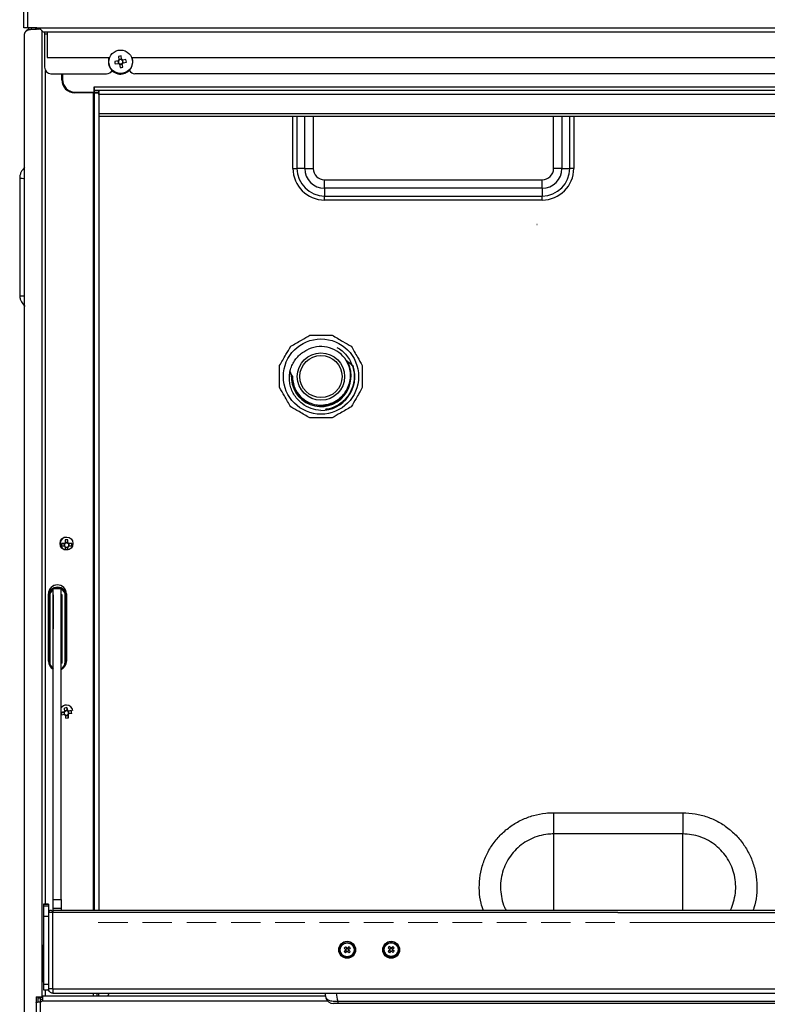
# Paper-space layout 'Specification Drawing' of a CAD drawing. Header units: millimetres. Extents: x 0 to 420, y 0 to 297.
# Tile 28 of 38: x 175 to 208, y 210 to 252. Entities that reach past the tile are written whole.
import ezdxf

# ---------------------------------------------------------------- set-up
doc = ezdxf.new("R2010")
doc.units = ezdxf.units.MM
doc.linetypes.add('HIDDEN', pattern=[1.905, 1.27, -0.635])
doc.styles.add('SLDTEXTSTYLE0', font='TXT', dxfattribs={"width": 0.75})
doc.dimstyles.new('SLDDIMSTYLE2', dxfattribs={"dimtxt": 3.5, "dimasz": 3.302, "dimexe": 0, "dimexo": 0.0625, "dimgap": 0.875, "dimtad": 1, "dimlfac": 9, "dimrnd": 1e-09, "dimzin": 12, "dimdsep": 46, "dimtxsty": 'SLDTEXTSTYLE0', "dimsah": 1, "dimcen": 0.09, "dimadec": 0, "dimazin": 3, "dimtfac": 1, "dimtofl": 0, "dimtmove": 0, "dimatfit": 3, "dimfxl": 1, "dimfrac": 2, "dimtolj": 1, "dimtzin": 12, "dimarcsym": 0})

# ---------------------------------------------------------------- blocks, each defined once
blk = doc.blocks.new('_D')
at = {"color": 8, "linetype": 'Continuous', "lineweight": 0}
for p, q in [((202.23, 248.059), (238.582, 248.059)), ((237.582, 213.393), (237.582, 248.059)), ((202.23, 213.393), (238.582, 213.393))]:
    blk.add_line(p, q, dxfattribs=at)
at = {"color": 8, "linetype": 'Continuous', "lineweight": 18}
for points in [[(237.582, 248.059), (237.074, 244.757), (238.09, 244.757)], [(237.582, 213.393), (238.09, 216.695), (237.074, 216.695)]]:
    blk.add_solid(points, dxfattribs=at)
at = {"color": 8, "linetype": 'Continuous', "lineweight": 18, "char_height": 3.5, "attachment_point": 1, "rotation": 90, "style": 'SLDTEXTSTYLE0'}
for s, insert in [('ENTRY HEIGHT', (238.626, 215.314)), ('mm', (233.07, 230.23)), ('312', (233.07, 222.472))]:
    blk.add_mtext(s, dxfattribs=dict(at, insert=insert))
blk = doc.blocks.new('_D_1')
at = {"color": 7, "linetype": 'Continuous', "lineweight": 0}
for p, q in [((175.675, 252.859), (175.675, 271.847)), ((226.786, 252.859), (226.786, 271.847)), ((175.675, 270.847), (226.786, 270.847))]:
    blk.add_line(p, q, dxfattribs=at)
at = {"color": 7, "linetype": 'Continuous', "lineweight": 18}
for points in [[(175.675, 270.847), (178.977, 270.339), (178.977, 271.355)], [(226.786, 270.847), (223.484, 271.355), (223.484, 270.339)]]:
    blk.add_solid(points, dxfattribs=at)
at = {"color": 7, "linetype": 'Continuous', "lineweight": 18, "char_height": 3.5, "attachment_point": 1, "style": 'SLDTEXTSTYLE0'}
for s, insert in [('460mm', (192.976, 275.359)), ('WIDTH', (194.138, 269.803))]:
    blk.add_mtext(s, dxfattribs=dict(at, insert=insert))

psp = doc.layouts.new('Specification Drawing')

# ---------------------------------------------------------------- linework, layer by layer
at = {"color": 7, "linetype": 'Continuous', "lineweight": 25}
for p, q in [((175.6748, 251.8592), (175.6748, 259.057)), ((175.8526, 251.8592), (175.8526, 259.0592)), ((175.8526, 251.8592), (175.6748, 251.8592)), ((175.7082, 182.7356), (175.7082, 251.5828)), ((175.7602, 251.7085), (175.911, 251.8592)), ((176.2304, 251.8592), (175.8526, 251.8592)), ((175.9576, 251.7801), (175.9894, 251.812)), ((176.0796, 251.7916), (176.2044, 251.7916)), ((176.1859, 251.8592), (176.1859, 251.8176)), ((176.1859, 251.7916), (176.1859, 251.8176)), ((176.2748, 251.8176), (176.1859, 251.8176)), ((176.386, 251.7925), (176.2226, 251.7925)), ((176.2304, 251.8592), (226.2304, 251.8592)), ((176.2748, 251.8509), (176.2748, 251.8176)), ((176.2804, 251.8365), (176.2804, 251.8559)), ((176.3181, 251.8365), (176.2804, 251.8365)), ((176.2859, 251.7925), (176.2859, 251.8365)), ((176.3748, 251.7925), (176.3748, 251.8011)), ((176.4637, 210.1925), (176.4637, 251.717)), ((176.5158, 251.6814), (225.945, 251.6814)), ((176.5637, 251.6814), (176.5637, 251.5925)), ((176.5637, 251.5925), (176.5637, 250.1592)), ((176.5637, 251.5925), (176.6748, 251.5925)), ((176.6748, 251.6814), (176.6748, 250.5703)), ((179.74, 250.6236), (179.7627, 250.4823)), ((179.8757, 250.5005), (179.853, 250.6418)), ((176.6748, 250.5703), (179.3393, 250.5703)), ((179.7271, 250.4332), (179.5858, 250.4105)), ((179.604, 250.2975), (179.7453, 250.3202)), ((179.7181, 250.4317), (179.7362, 250.3187)), ((179.8742, 250.5095), (179.7612, 250.4914)), ((179.7944, 250.2846), (179.8171, 250.1433)), ((179.7959, 250.2755), (179.9089, 250.2937)), ((179.9301, 250.1614), (179.9074, 250.3028)), ((180.0662, 250.4876), (179.9249, 250.4649)), ((179.9521, 250.3534), (179.9339, 250.4664)), ((179.943, 250.3519), (180.0843, 250.3746)), ((180.3308, 250.5703), (222.1235, 250.5703)), ((176.6082, 214.1733), (176.6082, 250.0085)), ((176.8415, 249.8814), (179.2304, 249.8814)), ((177.3082, 249.6148), (177.3082, 249.8814)), ((177.3359, 249.8814), (177.3359, 249.6365)), ((222.0082, 249.8814), (180.4526, 249.8814)), ((178.6637, 249.0592), (177.8637, 249.0592)), ((177.8915, 249.081), (178.7024, 249.081)), ((178.5304, 249.0592), (178.5304, 249.081)), ((178.7188, 249.0592), (178.6637, 249.0592)), ((178.6637, 213.8993), (178.6637, 249.0592)), ((178.7026, 249.3143), (178.7024, 249.3143)), ((178.7024, 249.3143), (178.7024, 249.081)), ((178.7026, 249.3143), (223.7582, 249.3143)), ((178.7026, 249.1699), (178.7026, 249.3143)), ((178.7026, 249.1699), (178.9024, 249.1699)), ((178.7026, 249.081), (178.7026, 249.1699)), ((178.7026, 249.081), (178.9024, 249.081)), ((178.7082, 249.081), (178.7082, 249.0592)), ((178.7188, 213.8993), (178.7188, 249.0592)), ((178.7188, 249.0592), (178.897, 249.0592)), ((178.8693, 249.0592), (178.8693, 249.081)), ((178.897, 249.0592), (178.897, 213.8993)), ((178.9024, 249.1699), (178.9024, 249.081)), ((178.9026, 249.1699), (178.9024, 249.1699)), ((178.9026, 249.081), (178.9024, 249.081)), ((178.9026, 248.9916), (178.9026, 249.1699)), ((178.9026, 249.1699), (223.5582, 249.1699)), ((223.5582, 248.9916), (178.9026, 248.9916)), ((223.5637, 248.1483), (178.897, 248.1483)), ((178.897, 248.0592), (223.5637, 248.0592)), ((187.2479, 245.8092), (187.2479, 248.0592)), ((187.4207, 248.0592), (187.4207, 245.8092)), ((187.755, 245.8092), (187.755, 248.0592)), ((188.1164, 248.0592), (188.1164, 245.8092)), ((198.4555, 245.8092), (198.4555, 248.0592)), ((198.8169, 248.0592), (198.8169, 245.8092)), ((199.1512, 245.8092), (199.1512, 248.0592)), ((199.324, 248.0592), (199.324, 245.8092)), ((175.7082, 245.8481), (175.6511, 245.7827)), ((187.2479, 245.8092), (187.4207, 245.8092)), ((187.755, 245.8092), (187.4207, 245.8092)), ((187.755, 245.8092), (188.1164, 245.8092)), ((198.8169, 245.8092), (198.4555, 245.8092)), ((198.8169, 245.8092), (199.1512, 245.8092)), ((199.324, 245.8092), (199.1512, 245.8092)), ((175.497, 245.3948), (175.497, 242.8686)), ((188.6082, 245.3174), (197.9637, 245.3174)), ((188.6082, 244.956), (188.6082, 245.3174)), ((197.9637, 244.956), (197.9637, 245.3174)), ((197.9637, 244.956), (188.6082, 244.956)), ((188.6082, 244.956), (188.6082, 244.6218)), ((197.9637, 244.956), (197.9637, 244.6218)), ((188.6082, 244.6218), (197.9637, 244.6218)), ((188.6082, 244.4489), (188.6082, 244.6218)), ((197.9637, 244.4489), (188.6082, 244.4489)), ((197.9637, 244.4489), (197.9637, 244.6218)), ((175.497, 242.8686), (175.497, 240.3424)), ((177.2932, 229.6756), (177.4045, 229.6698)), ((177.4045, 229.6698), (177.4384, 229.6698)), ((177.4045, 229.6698), (177.4045, 229.5619)), ((177.4565, 229.8389), (177.4565, 229.7156)), ((177.5709, 229.7219), (177.4565, 229.7219)), ((177.4565, 229.5228), (177.4565, 229.4205)), ((177.4565, 229.5034), (177.5709, 229.5034)), ((177.5709, 229.7156), (177.5709, 229.8389)), ((177.5709, 229.398), (177.5709, 229.5228)), ((177.589, 229.6698), (177.623, 229.6698)), ((177.7342, 229.6756), (177.623, 229.6698)), ((177.623, 229.5619), (177.623, 229.6698)), ((176.7304, 224.6259), (176.7304, 227.5148)), ((176.7359, 227.5148), (176.7359, 224.6259)), ((176.7398, 227.4167), (176.7376, 224.5896)), ((176.7398, 227.4098), (176.7376, 224.5896)), ((176.7398, 227.4098), (176.7398, 227.4167)), ((176.7787, 227.4098), (176.7765, 224.5774)), ((176.788, 227.4237), (176.7787, 227.4098)), ((176.788, 227.4237), (176.7858, 224.5913)), ((176.8742, 227.6477), (176.8673, 227.6401)), ((176.9287, 227.4791), (176.9265, 224.5356)), ((176.9415, 227.4791), (176.9287, 227.4791)), ((176.9415, 227.4473), (176.9287, 227.4791)), ((177.2748, 227.737), (176.9415, 227.737)), ((176.9415, 214.3763), (176.9415, 227.737)), ((177.2748, 214.3763), (177.2748, 227.737)), ((177.3176, 227.4788), (177.2748, 227.4788)), ((177.2748, 227.4435), (177.3035, 227.4435)), ((177.2748, 227.4304), (177.3035, 227.4435)), ((177.3035, 227.4435), (177.3012, 224.5354)), ((177.3035, 227.4435), (177.3176, 227.4788)), ((177.3154, 224.5353), (177.3176, 227.4788)), ((177.379, 227.6401), (177.372, 227.6477)), ((177.4561, 224.5908), (177.4583, 227.4231)), ((177.4583, 227.4231), (177.4676, 227.4092)), ((177.4654, 224.5769), (177.4676, 227.4092)), ((177.5043, 224.5838), (177.5065, 227.4162)), ((177.5082, 227.5148), (177.5082, 224.6259)), ((176.9406, 224.5356), (176.9415, 225.6363)), ((176.7858, 224.5913), (176.7765, 224.5774)), ((176.9415, 224.5356), (176.9265, 224.5356)), ((177.3154, 224.5353), (177.2748, 224.5354)), ((177.4561, 224.5908), (177.4654, 224.5769)), ((177.504, 224.5692), (177.5043, 224.5838)), ((177.2814, 222.4202), (177.3912, 222.432)), ((177.3912, 222.432), (177.4248, 222.4374)), ((177.3912, 222.432), (177.4083, 222.3254)), ((177.5473, 222.5098), (177.4354, 222.4918)), ((177.47, 222.2761), (177.582, 222.2941)), ((177.5297, 222.6254), (177.5473, 222.5098)), ((177.5473, 222.5098), (177.5527, 222.4762)), ((177.5734, 222.4613), (177.607, 222.4667)), ((177.5766, 222.3276), (177.582, 222.2941)), ((177.5996, 222.1901), (177.582, 222.2941)), ((177.7168, 222.4901), (177.607, 222.4667)), ((177.6241, 222.36), (177.607, 222.4667)), ((198.4515, 218.1062), (198.4515, 217.1943)), ((198.4515, 218.1062), (204.0093, 218.1062)), ((204.0093, 218.1062), (204.0093, 217.1943)), ((204.0093, 217.1943), (198.4515, 217.1943)), ((198.4515, 217.1943), (198.4515, 213.8993)), ((204.0093, 213.8993), (204.0093, 217.1943)), ((176.9415, 214.3763), (177.2748, 214.3763)), ((176.9415, 213.9937), (176.9415, 214.3763)), ((177.2748, 214.3763), (177.2748, 213.9937)), ((176.7415, 214.1733), (176.5193, 214.1733)), ((176.5193, 214.1733), (176.5193, 214.1728)), ((176.5193, 214.1728), (176.7415, 214.1728)), ((176.5193, 214.1728), (176.5193, 214.0997)), ((176.5193, 214.0997), (176.7415, 214.0997)), ((176.5193, 214.0997), (176.5193, 213.6576)), ((176.7415, 214.1733), (176.7415, 214.1728)), ((176.7415, 214.1728), (176.7415, 214.0997)), ((176.7415, 214.0997), (176.7415, 213.8148)), ((176.7415, 213.8148), (176.7415, 213.8056)), ((176.7415, 213.8056), (176.7415, 210.5275)), ((176.8304, 213.8148), (176.8304, 213.8136)), ((176.8308, 213.8148), (176.8308, 213.8136)), ((225.5082, 213.8993), (176.9192, 213.8993)), ((176.9193, 210.5352), (176.9193, 213.8149)), ((176.9195, 213.8149), (176.9193, 213.8149)), ((201.2137, 213.8149), (176.9195, 213.8149)), ((177.2748, 213.9937), (176.9415, 213.9937)), ((176.9415, 213.8993), (176.9415, 213.9937)), ((177.2748, 213.9937), (177.2748, 213.8993)), ((201.2137, 213.8149), (225.5079, 213.8149)), ((176.5193, 213.6576), (176.7415, 213.6576)), ((176.5193, 213.6576), (176.5193, 210.734)), ((176.4859, 212.4036), (176.4637, 212.3814)), ((176.5193, 212.4036), (176.4859, 212.4036)), ((176.4859, 211.5189), (176.4859, 212.4036)), ((189.2693, 212.209), (189.2693, 212.2008)), ((189.451, 212.1362), (189.5103, 212.1901)), ((189.5028, 212.3429), (189.5658, 212.2746)), ((189.5103, 212.1901), (189.5188, 212.1992)), ((189.5103, 212.1901), (189.526, 212.1753)), ((189.5243, 212.2305), (189.5121, 212.2176)), ((189.5658, 212.2746), (189.551, 212.2589)), ((189.5545, 212.1486), (189.5652, 212.1385)), ((189.5658, 212.2746), (189.5749, 212.2661)), ((189.582, 212.2663), (189.5906, 212.2754)), ((189.6498, 212.3474), (189.5906, 212.2754)), ((189.6063, 212.2606), (189.5906, 212.2754)), ((189.5999, 212.1399), (189.6097, 212.1503)), ((189.6479, 212.2216), (189.6347, 212.2339)), ((189.6365, 212.1788), (189.6512, 212.1945)), ((189.6421, 212.203), (189.6512, 212.1945)), ((189.7143, 212.1444), (189.6512, 212.1945)), ((189.8915, 212.2008), (189.8915, 212.209)), ((191.1483, 212.3715), (191.2065, 212.3812)), ((191.1582, 212.2192), (191.1582, 212.211)), ((191.3399, 212.1464), (191.3992, 212.2003)), ((191.3917, 212.3531), (191.4547, 212.2848)), ((191.3992, 212.2003), (191.4077, 212.2094)), ((191.3992, 212.2003), (191.4149, 212.1855)), ((191.4132, 212.2407), (191.401, 212.2278)), ((191.4547, 212.2848), (191.4399, 212.2691)), ((191.4434, 212.1588), (191.4541, 212.1487)), ((191.4547, 212.2848), (191.4638, 212.2763)), ((191.4709, 212.2765), (191.4794, 212.2856)), ((191.5387, 212.3577), (191.4794, 212.2856)), ((191.4952, 212.2708), (191.4794, 212.2856)), ((191.4888, 212.1501), (191.4986, 212.1605)), ((191.5368, 212.2318), (191.5236, 212.2441)), ((191.5253, 212.189), (191.5401, 212.2047)), ((191.531, 212.2132), (191.5401, 212.2047)), ((191.6032, 212.1546), (191.5401, 212.2047)), ((191.7804, 212.211), (191.7804, 212.2192)), ((191.2065, 212.0205), (191.1586, 212.027)), ((191.2235, 212.0205), (191.2065, 212.0205)), ((176.4859, 210.8481), (176.4859, 211.5189)), ((176.4637, 210.8703), (176.4859, 210.8481)), ((176.4859, 210.8481), (176.5193, 210.8481)), ((176.5193, 210.734), (176.7415, 210.734)), ((176.5193, 210.734), (176.5193, 210.4891)), ((176.5193, 210.4891), (176.7415, 210.4891)), ((176.6082, 210.2148), (176.6082, 210.4891)), ((176.7415, 210.5259), (176.7415, 210.5275)), ((176.7415, 210.527), (176.7415, 210.4891)), ((176.9193, 210.5352), (176.9193, 210.3481)), ((176.9193, 210.5352), (225.5082, 210.5352)), ((176.2044, 210.1925), (176.4637, 210.1925)), ((176.2193, 209.9417), (176.2193, 210.1925)), ((176.2859, 210.1481), (176.2859, 210.1925)), ((176.2859, 210.1481), (176.3748, 210.1481)), ((176.2859, 209.9592), (176.2859, 210.1481)), ((176.3748, 210.1925), (176.3748, 210.1481)), ((176.4859, 210.1481), (176.3748, 210.1481)), ((176.3748, 210.1285), (176.3748, 210.1481)), ((176.3748, 210.1285), (176.3748, 210.059)), ((176.3748, 210.059), (176.3748, 209.9592)), ((176.4859, 210.059), (176.3748, 210.059)), ((176.4859, 210.0148), (176.3859, 209.9592)), ((176.4637, 210.1925), (176.4637, 210.1481)), ((188.6491, 210.2148), (176.4857, 210.2148)), ((176.4859, 210.213), (176.4879, 210.2121)), ((176.4859, 210.0148), (176.4859, 210.213)), ((176.4859, 210.0148), (188.7363, 210.0148)), ((176.9193, 210.3481), (225.5082, 210.3481)), ((178.6637, 210.2148), (178.6637, 210.3481)), ((178.8082, 210.3481), (178.8082, 210.2148)), ((178.897, 210.2148), (178.897, 210.3481)), ((179.2858, 210.2148), (179.3396, 210.3481)), ((188.6172, 210.3482), (188.664, 210.1524)), ((189.1756, 210.0096), (213.2518, 210.0096)), ((189.1756, 210.0096), (189.1756, 209.9036)), ((176.2082, 209.9392), (176.2082, 182.3703)), ((176.3859, 209.9592), (176.2684, 209.9592)), ((176.3859, 182.4481), (176.3859, 209.9592)), ((213.2518, 209.9036), (189.1756, 209.9036))]:
    psp.add_line(p, q, dxfattribs=at)
at = {"color": 9, "linetype": 'HIDDEN', "lineweight": 18}
psp.add_line((178.8693, 213.3925), (223.5915, 213.3925), dxfattribs=at)
at = {"color": 7, "linetype": 'Continuous', "lineweight": 25, "flags": 128}
for points in [[(175.7702, 251.8592), (175.7639, 251.859), (175.7576, 251.8592)], [(178.9004, 249.081), (178.888, 249.0656), (178.884, 249.0592)], [(178.897, 213.9696), (178.8993, 213.9625), (178.9247, 213.8993)]]:
    psp.add_lwpolyline(points, dxfattribs=at)
at = {"color": 7, "linetype": 'Continuous', "lineweight": 25}
for centre, radius in [((179.8351, 250.3925), 0.5063), ((197.7415, 243.3981), 0.00556), ((188.4526, 236.8592), 1.6183), ((188.4526, 236.8592), 1.0178), ((188.4526, 236.8592), 0.9067), ((177.5082, 229.6814), 0.2778), ((189.5807, 212.211), 0.3608), ((189.58, 212.2092), 0.3108), ((189.58, 212.2105), 0.2969), ((191.4696, 212.211), 0.3608), ((191.4689, 212.2194), 0.3108), ((191.4689, 212.2207), 0.2969)]:
    psp.add_circle(centre, radius, dxfattribs=at)
for centre, radius, start, end in [((175.8637, 251.9377), 0.1778, 315, 333.81061), ((180.1066, 248.7019), 1.9564, 97.44685, 100.79895), ((179.8351, 250.3925), 0.5278, 160.31539, 279.1229), ((181.5258, 250.664), 1.9564, 187.44685, 190.79895), ((179.8351, 250.3925), 0.1153, 128.87232, 159.37348), ((179.8351, 250.3925), 0.0946, 151.8818, 226.36401), ((179.8351, 250.3925), 0.1153, 218.87232, 249.37348), ((179.8351, 250.3925), 0.0946, 136.36401, 151.8818), ((179.8351, 250.3925), 0.0946, 61.8818, 136.36401), ((179.8351, 250.3925), 0.0946, 226.36401, 241.8818), ((179.8351, 250.3925), 0.0946, 241.8818, 316.36401), ((179.8351, 250.3925), 0.1153, 38.87232, 69.37348), ((179.8351, 250.3925), 0.0946, 46.36401, 61.8818), ((179.8351, 250.3925), 0.0946, 331.8818, 46.36401), ((179.8351, 250.3925), 0.0946, 316.36401, 331.8818), ((179.8351, 250.3925), 0.1153, 308.87232, 339.37348), ((179.8351, 250.3925), 0.5278, 279.1229, 19.68461), ((178.1444, 250.121), 1.9564, 7.44685, 10.79895), ((176.8415, 250.1592), 0.2778, 180, 270), ((179.2304, 250.1592), 0.2778, 270, 328.50125), ((179.5636, 252.0832), 1.9564, 277.44685, 280.79895), ((180.4526, 250.1592), 0.2778, 209.57446, 270), ((177.8637, 249.6148), 0.5556, 180, 270), ((177.8915, 249.6365), 0.5556, 180, 270), ((175.7138, 246.0477), 0.2813, 256.22463, 268.8451), ((188.6082, 245.8092), 1.3603, 180, 270), ((188.6082, 245.8092), 1.1874, 180, 270), ((188.6082, 245.8092), 0.8532, 180, 270), ((188.6082, 245.8092), 0.4918, 180, 270), ((197.9637, 245.8092), 0.8532, 270, 0), ((197.9637, 245.8092), 0.4918, 270, 0), ((197.9637, 245.8092), 1.1874, 270, 0), ((197.9637, 245.8092), 1.3603, 270, 0), ((175.6904, 246.6699), 1.2897, 261.37635, 270.78798), ((175.6904, 241.618), 1.2902, 261.37886, 270.7867), ((175.7013, 240.1641), 0.2085, 254.87205, 271.89343), ((188.4526, 236.8592), 1.2889, 32.3438, 114.3716), ((188.4576, 236.8565), 1.2861, 176.4346, 32.56554), ((187.6503, 237.2014), 0.5444, 192.11947, 218.41188), ((188.4526, 236.8592), 1.4556, 270, 17.4576), ((187.6503, 237.2014), 0.5556, 196.45607, 218.01087), ((177.5137, 229.6814), 0.2778, 90.573, 270), ((178.8889, 229.6184), 1.5968, 177.94699, 182.05301), ((177.5062, 204.1072), 25.5693, 90.19926, 90.47731), ((177.5062, 203.9928), 25.5693, 90.19926, 90.47731), ((177.5137, 229.6192), 0.1121, 120.6772, 149.30334), ((177.5137, 229.6192), 0.1121, 210.69666, 239.3228), ((177.5137, 229.6126), 0.0945, 142.74753, 217.25247), ((177.5137, 229.6126), 0.0945, 127.23137, 142.74916), ((177.5137, 229.6127), 0.0945, 217.25084, 232.76863), ((177.5137, 228.3209), 1.519, 87.84115, 92.15885), ((177.5137, 229.6126), 0.0946, 52.77026, 127.22974), ((177.5137, 229.6127), 0.0946, 232.77026, 307.22974), ((177.5137, 229.6192), 0.1121, 30.69666, 59.3228), ((177.5137, 229.6126), 0.0945, 37.25084, 52.76863), ((177.5137, 229.6192), 0.1121, 300.6772, 329.30334), ((177.5137, 229.6127), 0.0945, 307.23137, 322.74916), ((177.5138, 229.6126), 0.0945, 322.74753, 37.25247), ((177.5212, 204.1072), 25.5693, 89.52269, 89.80074), ((177.5212, 203.9928), 25.5693, 89.52269, 89.80074), ((176.1385, 229.6184), 1.5968, 357.94699, 2.05301), ((177.1193, 227.5148), 0.3889, 0, 180), ((177.1248, 227.5148), 0.3889, 90.40924, 180), ((177.1231, 227.4164), 0.3833, 359.97067, 179.94121), ((177.1231, 227.4094), 0.3833, 359.97067, 179.94121), ((177.1231, 227.4232), 0.3352, 69.39813, 110.60187), ((177.123, 227.4095), 0.3443, 137.95415, 179.95372), ((177.123, 227.4234), 0.335, 122.80739, 179.95251), ((177.1232, 227.4234), 0.335, 359.9615, 63.10005), ((177.1233, 227.4095), 0.3443, 359.9581, 42.04586), ((177.1193, 224.6259), 0.3889, 180, 242.79711), ((177.1248, 224.6259), 0.3889, 180, 242.61064), ((177.1208, 224.5772), 0.3443, 179.9595, 239.47138), ((177.1208, 224.591), 0.335, 179.95935, 237.63496), ((177.1211, 224.5911), 0.335, 297.31863, 359.95037), ((177.1211, 224.5772), 0.3443, 296.52114, 359.95028), ((177.1193, 224.6259), 0.3889, 294.52226, 0), ((177.5082, 222.4592), 0.2778, 90, 147.14012), ((177.5082, 222.4592), 0.2778, 5.09134, 90), ((181.608, 196.8141), 25.969, 99.31655, 99.59057), ((178.8792, 222.6189), 1.6101, 187.08999, 191.16191), ((181.6261, 196.7012), 25.969, 99.31655, 99.59057), ((177.5081, 222.3994), 0.1121, 129.79909, 158.42823), ((177.5081, 222.3929), 0.0945, 151.87405, 226.37785), ((177.7139, 221.1166), 1.52, 96.96233, 101.27739), ((21.161, 197.293), 158.293, 9.157619, 9.202256), ((177.5081, 222.3994), 0.1121, 219.82057, 248.44371), ((177.5081, 222.3928), 0.0945, 136.35394, 151.87338), ((177.5082, 222.3928), 0.0946, 61.88955, 136.35017), ((177.5081, 222.3929), 0.0946, 226.37407, 241.89022), ((177.5082, 222.3929), 0.0946, 241.88955, 316.35017), ((15.5916, 196.3832), 163.9362, 9.050786, 9.094391), ((21.274, 197.3112), 158.293, 9.157619, 9.202256), ((177.5082, 222.3994), 0.1121, 39.82057, 68.44371), ((177.5082, 222.3928), 0.0946, 46.37407, 61.89022), ((177.5082, 222.3929), 0.0945, 331.87405, 46.37785), ((177.5082, 222.3929), 0.0945, 316.35394, 331.87338), ((177.5082, 222.3994), 0.1121, 309.79909, 338.42823), ((15.7046, 196.4013), 163.9362, 9.050786, 9.094391), ((181.5997, 196.9602), 25.8235, 98.648, 98.92306), ((181.6179, 196.8473), 25.8235, 98.648, 98.92306), ((176.1632, 222.1826), 1.5837, 7.05596, 11.19594), ((177.2761, 223.8441), 1.6853, 277.17409, 281.06562), ((176.8306, 213.8148), 0.0891, 360, 180), ((176.8749, 212.9587), 0.8573, 87.0366, 98.95519), ((176.8306, 213.8148), 0.000222, 0, 180), ((189.5801, 212.206), 0.3609, 89.96168, 179.95974), ((189.5807, 212.206), 0.3608, 0.03417, 90.04441), ((191.469, 212.206), 0.3609, 89.96168, 179.95974), ((191.4695, 212.206), 0.3608, 0.03417, 90.04441), ((189.4283, 212.2008), 0.1801, 141.62493, 222.21202), ((189.5797, 212.2009), 0.3105, 180.00461, 226.82871), ((189.5804, 212.2011), 0.3111, 226.77273, 359.94607), ((190.3018, 211.5345), 1.1367, 134.66557, 138.80807), ((180.3558, 202.393), 13.4333, 47.06289, 47.4117), ((200.4065, 202.0223), 14.9102, 136.96861, 137.28733), ((190.3837, 213.0699), 1.3198, 225.0313, 228.59918), ((180.4121, 202.4529), 13.4333, 47.06289, 47.4117), ((189.5802, 212.2145), 0.0748, 169.99315, 193.56379), ((200.4664, 201.966), 14.9102, 136.96861, 137.28733), ((189.5802, 212.2046), 0.0616, 155.17469, 178.491), ((189.5802, 212.2046), 0.0616, 178.49219, 185.06475), ((189.5802, 212.2046), 0.0616, 185.06627, 208.38062), ((189.5803, 212.2046), 0.0617, 118.30506, 155.16858), ((189.5803, 212.2047), 0.0617, 208.38654, 245.24395), ((189.5804, 212.2045), 0.0618, 95.0494, 118.31098), ((189.5804, 212.2048), 0.0618, 245.23784, 268.49748), ((189.5804, 212.2143), 0.0751, 80.02016, 103.52704), ((189.5804, 212.2147), 0.0751, 260.02016, 283.52704), ((189.5804, 212.2045), 0.0619, 88.4963, 95.0509), ((189.5804, 212.2048), 0.0619, 268.4963, 275.0509), ((189.5804, 212.2045), 0.0618, 65.23784, 88.49748), ((189.5804, 212.2048), 0.0618, 275.0494, 298.31098), ((199.9453, 202.4661), 14.2702, 136.17582, 136.504), ((179.9741, 201.9759), 13.9987, 46.22927, 46.56862), ((189.5804, 212.2046), 0.0617, 28.38654, 65.24395), ((189.5804, 212.2047), 0.0617, 298.30506, 335.16858), ((189.5805, 212.2046), 0.0616, 5.06627, 28.38062), ((189.5805, 212.2046), 0.0616, 335.17469, 358.491), ((189.5805, 212.2046), 0.0616, 358.49219, 5.06475), ((188.9055, 211.4944), 1.1321, 44.73545, 48.89504), ((200.0052, 202.4099), 14.2702, 136.17582, 136.504), ((189.5806, 212.2145), 0.0748, 349.99315, 13.56379), ((180.0304, 202.0357), 13.9987, 46.22927, 46.56862), ((188.7306, 213.0138), 1.3129, 314.94368, 318.52996), ((189.7347, 212.2008), 0.1801, 315.95587, 40.44108), ((191.4686, 212.2111), 0.3105, 180.00461, 226.82871), ((191.4693, 212.2113), 0.3111, 226.77273, 359.94607), ((192.1907, 211.5447), 1.1367, 134.66557, 138.80807), ((182.2447, 202.4032), 13.4333, 47.06289, 47.4117), ((202.2954, 202.0325), 14.9102, 136.96861, 137.28733), ((192.2726, 213.0801), 1.3198, 225.0313, 228.59918), ((182.301, 202.4631), 13.4333, 47.06289, 47.4117), ((191.4691, 212.2247), 0.0748, 169.99315, 193.56379), ((202.3553, 201.9762), 14.9102, 136.96861, 137.28733), ((191.4691, 212.2148), 0.0616, 155.17469, 178.491), ((191.4691, 212.2148), 0.0616, 178.49219, 185.06475), ((191.4691, 212.2148), 0.0616, 185.06627, 208.38062), ((191.4692, 212.2148), 0.0617, 118.30506, 155.16858), ((191.4692, 212.2149), 0.0617, 208.38654, 245.24395), ((191.4693, 212.2147), 0.0618, 95.0494, 118.31098), ((191.4693, 212.215), 0.0618, 245.23784, 268.49748), ((191.4693, 212.2245), 0.0751, 80.02016, 103.52704), ((191.4693, 212.2249), 0.0751, 260.02016, 283.52704), ((191.4693, 212.2147), 0.0619, 88.4963, 95.0509), ((191.4693, 212.215), 0.0619, 268.4963, 275.0509), ((191.4693, 212.2147), 0.0618, 65.23784, 88.49748), ((191.4693, 212.215), 0.0618, 275.0494, 298.31098), ((201.8342, 202.4763), 14.2702, 136.17582, 136.504), ((181.8629, 201.9861), 13.9987, 46.22927, 46.56862), ((191.4693, 212.2148), 0.0617, 28.38654, 65.24395), ((191.4693, 212.2149), 0.0617, 298.30506, 335.16858), ((191.4694, 212.2148), 0.0616, 5.06627, 28.38062), ((191.4694, 212.2148), 0.0616, 335.17469, 358.491), ((191.4694, 212.2148), 0.0616, 358.49219, 5.06475), ((190.7944, 211.5046), 1.1321, 44.73545, 48.89504), ((201.8941, 202.4201), 14.2702, 136.17582, 136.504), ((191.4695, 212.2247), 0.0748, 349.99315, 13.56379), ((181.9193, 202.0459), 13.9987, 46.22927, 46.56862), ((190.6195, 213.024), 1.3129, 314.94368, 318.52996), ((188.9847, 210.237), 0.3333, 194.70739, 270.00033)]:
    psp.add_arc(centre, radius, start, end, dxfattribs=at)
for centre, major_axis, ratio, start_param, end_param in [((189.5748, 212.2045), (-0.0246, 0.054), 0.8977503, 6.2665244, 7.0053503), ((189.5751, 212.1937), (0.0515, -0.0192), 0.9015585, 3.9080916, 4.6469176), ((189.5856, 212.2049), (0.0229, 0.0549), 0.8976647, 5.5885362, 6.3273621), ((189.586, 212.194), (0.051, 0.0208), 0.9014038, 4.8123345, 5.5511604), ((191.4637, 212.2147), (-0.0246, 0.054), 0.8977503, 6.2665244, 7.0053503), ((191.464, 212.2039), (0.0515, -0.0192), 0.9015585, 3.9080916, 4.6469176), ((191.4745, 212.2151), (0.0229, 0.0549), 0.8976647, 5.5885362, 6.3273621), ((191.4748, 212.2042), (0.051, 0.0208), 0.9014038, 4.8123345, 5.5511604), ((194.6182, 211.5406), (0, 6.0339), 0.9325151, 1.7697343, 1.8273189)]:
    psp.add_ellipse(centre, major_axis=major_axis, ratio=ratio, start_param=start_param, end_param=end_param, dxfattribs=at)
for points, knots in [([(175.7082, 251.5828), (175.7086, 251.5919), (175.7095, 251.6087), (175.7159, 251.6332), (175.7226, 251.6486), (175.726, 251.6564)], [0, 0, 0, 0, 0.3709024, 0.6840682, 1, 1, 1, 1]), ([(175.726, 251.6564), (175.737, 251.6737), (175.7608, 251.711), (175.8305, 251.7497), (175.918, 251.7757), (176.0052, 251.7894), (176.0559, 251.7909), (176.0796, 251.7916)], [0, 0, 0, 0, 0.2009449, 0.4322301, 0.6398865, 0.8320071, 1, 1, 1, 1]), ([(176.1859, 251.8176), (176.1867, 251.8122), (176.1884, 251.8009), (176.2021, 251.7937), (176.2167, 251.7929), (176.2226, 251.7925)], [0, 0, 0, 0, 0.35039516, 0.73893412, 1, 1, 1, 1]), ([(176.2304, 251.8592), (176.2524, 251.8569), (176.2967, 251.8524), (176.3594, 251.8178), (176.4163, 251.768), (176.4632, 251.7162), (176.4954, 251.6857), (176.5102, 251.6826), (176.5158, 251.6814)], [0, 0, 0, 0, 0.15543268, 0.31333536, 0.49746187, 0.69896713, 0.88529784, 1, 1, 1, 1]), ([(176.2748, 251.8176), (176.2749, 251.8142), (176.275, 251.8086), (176.2767, 251.8007), (176.2798, 251.7951), (176.2844, 251.7927), (176.2873, 251.7926), (176.288, 251.7925)], [0, 0, 0, 0, 0.2692296, 0.436483, 0.7242618, 0.9257085, 1, 1, 1, 1]), ([(175.6554, 245.7794), (175.6405, 245.7646), (175.5963, 245.7205), (175.544, 245.6274), (175.503, 245.512), (175.5005, 245.4317), (175.4993, 245.395)], [0, 0, 0, 0, 0.1478949, 0.4380402, 0.7426185, 1, 1, 1, 1]), ([(175.4993, 240.3435), (175.4986, 240.3357), (175.4935, 240.2825), (175.515, 240.1881), (175.5618, 240.0746), (175.6112, 239.9984), (175.6466, 239.9651), (175.6551, 239.9571)], [0, 0, 0, 0, 0.0548837, 0.3741733, 0.659247, 0.9179262, 1, 1, 1, 1]), ([(175.6536, 239.9552), (175.6541, 239.9547), (175.6804, 239.9302), (175.7001, 239.8995), (175.7193, 239.8694)], [0, 0, 0, 0, 0.0208382, 1, 1, 1, 1]), ([(187.1512, 238.1606), (187.2274, 238.2046), (187.3815, 238.2936), (187.6612, 238.4551), (187.8579, 238.5687), (187.9762, 238.637)], [0, 0, 0, 0, 0.2807167, 0.5672494, 1, 1, 1, 1]), ([(187.9762, 238.637), (188.0197, 238.637), (188.1494, 238.637), (188.3726, 238.637), (188.6503, 238.637), (188.834, 238.637), (188.929, 238.637)], [0, 0, 0, 0, 0.1392602, 0.4154215, 0.6976408, 1, 1, 1, 1]), ([(188.929, 238.637), (189.0052, 238.593), (189.1592, 238.504), (189.439, 238.3425), (189.6357, 238.229), (189.754, 238.1606)], [0, 0, 0, 0, 0.2807167, 0.5672494, 1, 1, 1, 1]), ([(186.6748, 237.3356), (186.7188, 237.4118), (186.8078, 237.5658), (186.9693, 237.8456), (187.0829, 238.0423), (187.1512, 238.1606)], [0, 0, 0, 0, 0.2807167, 0.5672494, 1, 1, 1, 1]), ([(188.4526, 235.4036), (188.3075, 235.4222), (188.0173, 235.4592), (187.687, 235.6464), (187.4607, 235.8515), (187.3117, 236.041), (187.1975, 236.2531), (187.1218, 236.4793), (187.0879, 236.7127), (187.0933, 236.9447), (187.1384, 237.1712), (187.2198, 237.3863), (187.3369, 237.5843), (187.4845, 237.7579), (187.659, 237.9005), (187.8086, 237.9868), (187.8988, 238.0242), (187.9207, 238.0332)], [0, 0, 0, 0, 0.1169172, 0.2338358, 0.2981644, 0.3624932, 0.4268993, 0.4912871, 0.5535984, 0.6159096, 0.6773362, 0.7387629, 0.8002546, 0.8617261, 0.9213164, 0.9809067, 1, 1, 1, 1]), ([(189.1343, 238.106), (189.1721, 238.087), (189.2934, 238.0262), (189.4679, 237.8735), (189.6477, 237.6579), (189.7802, 237.4089), (189.862, 237.1395), (189.8896, 236.8591), (189.8619, 236.5787), (189.7801, 236.3092), (189.6473, 236.0607), (189.4686, 235.8432), (189.2509, 235.6637), (189.0021, 235.5338), (188.7906, 235.461), (188.6634, 235.4514), (188.6295, 235.4488)], [0, 0, 0, 0, 0.0352971, 0.1133187, 0.1913403, 0.2693619, 0.3473835, 0.4254051, 0.5034267, 0.5814483, 0.6594699, 0.7374915, 0.8155131, 0.8935347, 0.9715563, 1, 1, 1, 1]), ([(189.754, 238.1606), (189.798, 238.0844), (189.887, 237.9303), (190.0485, 237.6506), (190.1621, 237.4539), (190.2304, 237.3356)], [0, 0, 0, 0, 0.2807167, 0.5672494, 1, 1, 1, 1]), ([(189.5415, 237.5488), (189.5949, 237.5118), (189.6755, 237.4561), (189.7728, 237.368), (189.8183, 237.3199), (189.8411, 237.2959)], [0, 0, 0, 0, 0.49496815, 0.74693982, 1, 1, 1, 1]), ([(189.6255, 236.4278), (189.6587, 236.5241), (189.7253, 236.7169), (189.7302, 237.0251), (189.6777, 237.314), (189.5901, 237.4818), (189.5497, 237.5592)], [0, 0, 0, 0, 0.2588157, 0.5184621, 0.7780622, 1, 1, 1, 1]), ([(189.5537, 237.5674), (189.5645, 237.5483), (189.5884, 237.5063), (189.6215, 237.4373), (189.6536, 237.3594), (189.6739, 237.3), (189.6942, 237.23), (189.7101, 237.1605), (189.7252, 237.0608), (189.733, 236.9582), (189.7308, 236.81), (189.7054, 236.6263), (189.6551, 236.4914), (189.6306, 236.4256)], [0, 0, 0, 0, 0.0554425, 0.1221781, 0.1932052, 0.2683127, 0.2806438, 0.3773979, 0.4482921, 0.535249, 0.6370294, 0.8228481, 1, 1, 1, 1]), ([(186.6748, 236.3829), (186.6748, 236.4263), (186.6748, 236.556), (186.6748, 236.7793), (186.6748, 237.0569), (186.6748, 237.2406), (186.6748, 237.3356)], [0, 0, 0, 0, 0.1392602, 0.4154215, 0.6976408, 1, 1, 1, 1]), ([(190.2304, 237.3356), (190.2304, 237.2406), (190.2304, 237.0588), (190.2304, 236.7813), (190.2304, 236.5579), (190.2304, 236.4263), (190.2304, 236.3829)], [0, 0, 0, 0, 0.3023589, 0.5784408, 0.8607399, 1, 1, 1, 1]), ([(187.2237, 236.8632), (187.2225, 236.8627), (187.2203, 236.862), (187.2177, 236.8612), (187.2161, 236.8607), (187.2144, 236.8603), (187.2129, 236.8596), (187.2127, 236.8594), (187.2126, 236.8593)], [0, 0, 0, 0, 0.2170415, 0.3830455, 0.4977113, 0.5608874, 0.7789123, 1, 1, 1, 1]), ([(188.7193, 235.6478), (188.6285, 235.6332), (188.4468, 235.6041), (188.1688, 235.6422), (187.906, 235.7337), (187.6688, 235.8824), (187.4729, 236.0826), (187.3241, 236.3201), (187.2294, 236.5847), (187.2182, 236.7681), (187.2126, 236.8593)], [0, 0, 0, 0, 0.1240257, 0.2481972, 0.3755307, 0.4990765, 0.624019, 0.7518629, 0.8766871, 1, 1, 1, 1]), ([(187.2237, 236.8632), (187.2368, 236.7251), (187.263, 236.4496), (187.4721, 236.0826), (187.7589, 235.8219), (188.0826, 235.6733), (188.4059, 235.6131), (188.6203, 235.6453), (188.727, 235.6613)], [0, 0, 0, 0, 0.1871195, 0.3733905, 0.5596804, 0.7064637, 0.8537814, 1, 1, 1, 1]), ([(187.1512, 235.5578), (187.1072, 235.634), (187.0182, 235.7881), (186.8567, 236.0678), (186.7431, 236.2645), (186.6748, 236.3829)], [0, 0, 0, 0, 0.2807167, 0.5672494, 1, 1, 1, 1]), ([(188.4875, 235.6222), (188.568, 235.622), (188.786, 235.6214), (189.1176, 235.7734), (189.4454, 236.0424), (189.5683, 236.2967), (189.6306, 236.4256)], [0, 0, 0, 0, 0.1613803, 0.4367231, 0.714438, 1, 1, 1, 1]), ([(189.6306, 236.4256), (189.6037, 236.367), (189.5386, 236.2245), (189.3736, 236.0042), (189.1595, 235.8271), (188.9295, 235.7063), (188.7922, 235.6683), (188.7192, 235.6482)], [0, 0, 0, 0, 0.1552768, 0.3772225, 0.6572675, 0.817857, 1, 1, 1, 1]), ([(188.727, 235.6613), (188.8367, 235.6956), (189.056, 235.7642), (189.3134, 235.9604), (189.5065, 236.1848), (189.5858, 236.3468), (189.6255, 236.4278)], [0, 0, 0, 0, 0.2797996, 0.5595868, 0.7797192, 1, 1, 1, 1]), ([(190.2304, 236.3829), (190.1864, 236.3066), (190.0974, 236.1526), (189.9359, 235.8728), (189.8223, 235.6761), (189.754, 235.5578)], [0, 0, 0, 0, 0.2807167, 0.5672494, 1, 1, 1, 1]), ([(187.9762, 235.0814), (187.9, 235.1254), (187.746, 235.2144), (187.4662, 235.3759), (187.2695, 235.4895), (187.1512, 235.5578)], [0, 0, 0, 0, 0.2807167, 0.5672494, 1, 1, 1, 1]), ([(188.7191, 235.6484), (188.7192, 235.6487), (188.7194, 235.6492), (188.7198, 235.6505), (188.7204, 235.6522), (188.7215, 235.6547), (188.7235, 235.6581), (188.7258, 235.6602), (188.727, 235.6613)], [0, 0, 0, 0, 0.1286698, 0.2568374, 0.382839, 0.506195, 0.7482292, 1, 1, 1, 1]), ([(189.754, 235.5578), (189.6778, 235.5138), (189.5237, 235.4248), (189.244, 235.2633), (189.0473, 235.1497), (188.929, 235.0814)], [0, 0, 0, 0, 0.2807167, 0.5672494, 1, 1, 1, 1]), ([(188.929, 235.0814), (188.834, 235.0814), (188.6522, 235.0814), (188.3747, 235.0814), (188.1513, 235.0814), (188.0197, 235.0814), (187.9762, 235.0814)], [0, 0, 0, 0, 0.3023589, 0.5784408, 0.8607399, 1, 1, 1, 1]), ([(177.4384, 229.6698), (177.4379, 229.67), (177.4314, 229.6719), (177.4244, 229.6741), (177.4181, 229.6761), (177.4173, 229.6764)], [0, 0, 0, 0, 0.0699814, 0.8866228, 1, 1, 1, 1]), ([(177.4173, 229.562), (177.4181, 229.5617), (177.4244, 229.5597), (177.4314, 229.5575), (177.4379, 229.5556), (177.4384, 229.5554)], [0, 0, 0, 0, 0.1133772, 0.9300186, 1, 1, 1, 1]), ([(177.6101, 229.6764), (177.6094, 229.6761), (177.603, 229.6741), (177.596, 229.6719), (177.5895, 229.67), (177.589, 229.6698)], [0, 0, 0, 0, 0.1133772, 0.9300186, 1, 1, 1, 1]), ([(177.589, 229.5554), (177.5895, 229.5556), (177.596, 229.5575), (177.603, 229.5597), (177.6094, 229.5617), (177.6101, 229.562)], [0, 0, 0, 0, 0.0699814, 0.8866228, 1, 1, 1, 1]), ([(177.4248, 222.4374), (177.4243, 222.4375), (177.4178, 222.4384), (177.4109, 222.4395), (177.4046, 222.4405), (177.4039, 222.4406)], [0, 0, 0, 0, 0.0699814, 0.8866228, 1, 1, 1, 1]), ([(177.422, 222.3276), (177.4228, 222.3275), (177.4291, 222.3265), (177.436, 222.3254), (177.4424, 222.3245), (177.4429, 222.3245)], [0, 0, 0, 0, 0.1133772, 0.9300186, 1, 1, 1, 1]), ([(177.4364, 222.4855), (177.4365, 222.4845), (177.4375, 222.4762), (177.4386, 222.4671), (177.4396, 222.4587), (177.4397, 222.4581)], [0, 0, 0, 0, 0.1133772, 0.9300186, 1, 1, 1, 1]), ([(177.4636, 222.3095), (177.4637, 222.3091), (177.4647, 222.3047), (177.4658, 222.2999), (177.4668, 222.2957), (177.4669, 222.2952)], [0, 0, 0, 0, 0.0699814, 0.8866228, 1, 1, 1, 1]), ([(177.5527, 222.4762), (177.5526, 222.4769), (177.5516, 222.4852), (177.5505, 222.4943), (177.5495, 222.5026), (177.5494, 222.5037)], [0, 0, 0, 0, 0.0699814, 0.8866228, 1, 1, 1, 1]), ([(177.5943, 222.4712), (177.5935, 222.4708), (177.5873, 222.4678), (177.5803, 222.4645), (177.5739, 222.4615), (177.5734, 222.4613)], [0, 0, 0, 0, 0.11337715, 0.93001862, 1, 1, 1, 1]), ([(177.5799, 222.3133), (177.5798, 222.3138), (177.5788, 222.3181), (177.5777, 222.3228), (177.5767, 222.3273), (177.5766, 222.3276)], [0, 0, 0, 0, 0.1133772, 0.9300186, 1, 1, 1, 1]), ([(177.5915, 222.3483), (177.5921, 222.3485), (177.5985, 222.3515), (177.6054, 222.3548), (177.6117, 222.3578), (177.6124, 222.3582)], [0, 0, 0, 0, 0.0699814, 0.8866228, 1, 1, 1, 1]), ([(195.438, 213.8993), (195.4019, 214.0033), (195.3069, 214.2769), (195.2529, 214.7463), (195.2661, 215.2854), (195.3752, 215.8151), (195.569, 216.3194), (195.8466, 216.783), (196.1965, 217.1946), (196.6118, 217.5401), (197.0782, 217.8129), (197.5843, 218.0004), (198.0484, 218.0936), (198.3396, 218.1027), (198.4515, 218.1062)], [0, 0, 0, 0, 0.05455591, 0.14354675, 0.23253762, 0.32154844, 0.41055916, 0.49955921, 0.58855918, 0.67753676, 0.7665143, 0.8554795, 0.94444469, 1, 1, 1, 1]), ([(204.0093, 218.1062), (204.1886, 218.0972), (204.5474, 218.0794), (205.0705, 217.9398), (205.5629, 217.7193), (206.0121, 217.419), (206.4032, 217.0467), (206.7279, 216.615), (206.9739, 216.1341), (207.137, 215.6194), (207.2113, 215.0835), (207.1898, 214.5455), (207.1242, 214.145), (207.0413, 213.9389), (207.0254, 213.8993)], [0, 0, 0, 0, 0.0889719, 0.1779438, 0.2669156, 0.3558874, 0.4448609, 0.5338344, 0.6228167, 0.7117992, 0.8008009, 0.8898026, 0.9788243, 1, 1, 1, 1]), ([(198.4515, 217.1943), (198.3715, 217.1919), (198.1636, 217.1854), (197.8322, 217.1188), (197.4707, 216.9849), (197.1376, 216.79), (196.841, 216.5433), (196.591, 216.2493), (196.3928, 215.9181), (196.2542, 215.5578), (196.177, 215.1798), (196.1648, 214.7936), (196.2196, 214.4126), (196.3062, 214.11), (196.3937, 213.9483), (196.4201, 213.8993)], [0, 0, 0, 0, 0.051768, 0.1346685, 0.217569, 0.3004824, 0.3833957, 0.4663335, 0.5492713, 0.632226, 0.715181, 0.7981211, 0.881061, 0.963977, 1, 1, 1, 1]), ([(206.0479, 213.8993), (206.0513, 213.905), (206.1207, 214.0203), (206.2025, 214.2739), (206.285, 214.6492), (206.2951, 215.0358), (206.2434, 215.418), (206.1265, 215.7858), (205.9509, 216.1293), (205.7191, 216.4376), (205.4397, 216.7036), (205.1189, 216.918), (204.7672, 217.0755), (204.3936, 217.1752), (204.1374, 217.188), (204.0093, 217.1943)], [0, 0, 0, 0, 0.0042574, 0.087273, 0.1702889, 0.2532899, 0.3362908, 0.4192676, 0.5022442, 0.5852066, 0.668169, 0.7511271, 0.8340853, 0.9170426, 1, 1, 1, 1]), ([(189.5065, 212.2275), (189.5069, 212.2267), (189.5102, 212.2209), (189.5142, 212.2139), (189.5179, 212.2074), (189.5186, 212.2062)], [0, 0, 0, 0, 0.1167429, 0.8393822, 1, 1, 1, 1]), ([(189.5188, 212.1992), (189.5182, 212.199), (189.5147, 212.1982), (189.5109, 212.1975), (189.5079, 212.1971), (189.5074, 212.197)], [0, 0, 0, 0, 0.1606178, 0.8832571, 1, 1, 1, 1]), ([(189.5749, 212.2661), (189.5742, 212.2673), (189.5705, 212.2737), (189.5665, 212.2807), (189.5633, 212.2866), (189.5628, 212.2874)], [0, 0, 0, 0, 0.1606178, 0.8832571, 1, 1, 1, 1]), ([(189.5674, 212.1408), (189.5678, 212.1408), (189.5708, 212.1413), (189.5746, 212.142), (189.5781, 212.1428), (189.5788, 212.143)], [0, 0, 0, 0, 0.1167429, 0.8393822, 1, 1, 1, 1]), ([(189.5934, 212.2883), (189.593, 212.2875), (189.5899, 212.2815), (189.5862, 212.2742), (189.5826, 212.2675), (189.582, 212.2663)], [0, 0, 0, 0, 0.1167429, 0.8393822, 1, 1, 1, 1]), ([(189.5858, 212.1432), (189.5865, 212.1431), (189.5903, 212.1424), (189.5943, 212.142), (189.5975, 212.1417), (189.5979, 212.1417)], [0, 0, 0, 0, 0.1606178, 0.8832571, 1, 1, 1, 1]), ([(189.6419, 212.2101), (189.6426, 212.2113), (189.6461, 212.218), (189.6498, 212.2252), (189.6529, 212.2312), (189.6533, 212.2321)], [0, 0, 0, 0, 0.16061782, 0.88325706, 1, 1, 1, 1]), ([(189.6543, 212.2015), (189.6538, 212.2016), (189.6506, 212.2018), (189.6466, 212.2023), (189.6428, 212.2029), (189.6421, 212.203)], [0, 0, 0, 0, 0.1167429, 0.8393822, 1, 1, 1, 1]), ([(191.3954, 212.2377), (191.3958, 212.2369), (191.3991, 212.2311), (191.4031, 212.2241), (191.4068, 212.2176), (191.4075, 212.2164)], [0, 0, 0, 0, 0.1167429, 0.8393822, 1, 1, 1, 1]), ([(191.4077, 212.2094), (191.4071, 212.2092), (191.4035, 212.2084), (191.3998, 212.2077), (191.3968, 212.2073), (191.3963, 212.2072)], [0, 0, 0, 0, 0.1606178, 0.8832571, 1, 1, 1, 1]), ([(191.4638, 212.2763), (191.4631, 212.2775), (191.4594, 212.2839), (191.4554, 212.2909), (191.4521, 212.2968), (191.4517, 212.2976)], [0, 0, 0, 0, 0.16061782, 0.88325706, 1, 1, 1, 1]), ([(191.4562, 212.151), (191.4567, 212.151), (191.4597, 212.1515), (191.4635, 212.1522), (191.467, 212.153), (191.4676, 212.1532)], [0, 0, 0, 0, 0.1167429, 0.8393822, 1, 1, 1, 1]), ([(191.4823, 212.2985), (191.4819, 212.2977), (191.4788, 212.2917), (191.4751, 212.2844), (191.4715, 212.2777), (191.4709, 212.2765)], [0, 0, 0, 0, 0.1167429, 0.8393822, 1, 1, 1, 1]), ([(191.4747, 212.1534), (191.4754, 212.1533), (191.4792, 212.1526), (191.4831, 212.1522), (191.4864, 212.1519), (191.4868, 212.1519)], [0, 0, 0, 0, 0.1606178, 0.8832571, 1, 1, 1, 1]), ([(191.5308, 212.2203), (191.5314, 212.2215), (191.535, 212.2282), (191.5387, 212.2354), (191.5418, 212.2414), (191.5422, 212.2423)], [0, 0, 0, 0, 0.16061782, 0.88325706, 1, 1, 1, 1]), ([(191.5431, 212.2117), (191.5427, 212.2118), (191.5395, 212.212), (191.5355, 212.2125), (191.5317, 212.2131), (191.531, 212.2132)], [0, 0, 0, 0, 0.1167429, 0.8393822, 1, 1, 1, 1]), ([(188.6677, 210.1537), (188.6775, 210.1304), (188.6966, 210.0853), (188.7969, 210.0406), (188.9131, 210.0146), (189.0376, 210.0031), (189.1294, 210.0075), (189.1756, 210.0096)], [0, 0, 0, 0, 0.2484645, 0.4827099, 0.6502555, 0.824042, 1, 1, 1, 1]), ([(176.2082, 209.9392), (176.2088, 209.9423), (176.2103, 209.9485), (176.2222, 209.9545), (176.241, 209.9585), (176.2593, 209.959), (176.2684, 209.9592)], [0, 0, 0, 0, 0.243857, 0.4929363, 0.7455691, 1, 1, 1, 1]), ([(189.1756, 209.9036), (189.1569, 209.9036), (189.1195, 209.9036), (189.0699, 209.9036), (189.0256, 209.9036), (188.9907, 209.9036), (188.9882, 209.9036), (188.9869, 209.9036)], [0, 0, 0, 0, 0.1589154, 0.3177588, 0.4784498, 0.7199934, 1, 1, 1, 1])]:
    psp.add_open_spline(points, degree=3, knots=knots, dxfattribs=at)
for points in [[(176.9193, 213.8056), (176.9193, 213.8173), (176.9193, 213.8407), (176.9193, 213.8714), (176.9193, 213.8927), (176.9194, 213.9015), (176.9194, 213.8964), (176.9194, 213.8782), (176.9195, 213.8496), (176.9195, 213.8265), (176.9195, 213.8149)], [(176.9193, 210.5352), (176.896, 210.5352), (176.8494, 210.5352), (176.7906, 210.5334), (176.7495, 210.5307), (176.7442, 210.5286), (176.7415, 210.5275)], [(176.9193, 210.3481), (176.896, 210.3508), (176.8494, 210.3561), (176.7906, 210.3972), (176.7495, 210.456), (176.7442, 210.5026), (176.7415, 210.5259)]]:
    psp.add_open_spline(points, degree=3, dxfattribs=at)

# ---------------------------------------------------------------- dimensions: what is measured, and where the dimension line sits
at = {"color": 7, "linetype": 'Continuous', "lineweight": 18}
dim = psp.add_linear_dim(base=(226.7859, 265.2915), p1=(175.6748, 251.8592), p2=(226.7859, 251.8592), text='<>\\XWIDTH', dimstyle='SLDDIMSTYLE2', dxfattribs=at)
dim.commit()
dim.dimension.update_dxf_attribs({"geometry": '_D_1', "text_midpoint": (201.2304, 265.2915), "dimtype": 160})
at = {"color": 8, "linetype": 'Continuous', "lineweight": 18}
dim = psp.add_linear_dim(base=(243.1377, 248.0592), p1=(201.2304, 213.3925), p2=(201.2304, 248.0592), angle=270.00001, text='<>mm\\XENTRY HEIGHT', dimstyle='SLDDIMSTYLE2', dxfattribs=at)
dim.commit()
dim.dimension.update_dxf_attribs({"geometry": '_D', "text_midpoint": (243.1378, 230.7259), "dimtype": 160})

doc.saveas('drawing.dxf')
